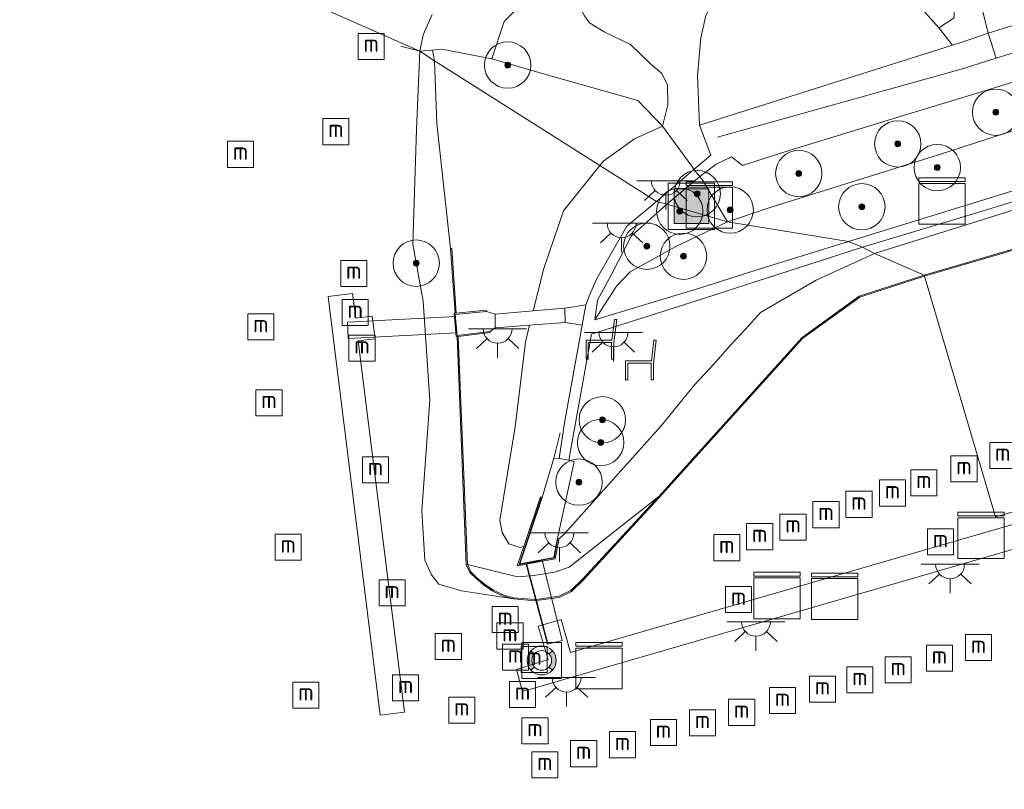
# Model space of a CAD drawing. Extents: x 130905 to 137824, y 412333 to 417928.
# Tile 58 of 256: x 132159 to 132244, y 413346 to 413412. Entities that reach past the tile are written whole.
import ezdxf
from ezdxf.enums import TextEntityAlignment as Align

# ---------------------------------------------------------------- set-up
doc = ezdxf.new("R2010")
doc.units = 0
for name, color, linetype, lineweight in [('B-ME-BC-BETONVORM-GV', 50, 'Continuous', 18), ('B-ME-GR-BOOM-S', 90, 'Continuous', 25), ('B-ME-GR-GRAS-GV', 60, 'Continuous', 13), ('B-ME-GW-OPHOGING_KRUIN-G', 90, 'Continuous', 18), ('B-ME-GW-TALUD_KRUIN-G', 90, 'Continuous', 18), ('B-ME-GW-TALUD_TEEN-G', 90, 'Continuous', 18), ('B-ME-IE-MEUBILAIR_WATERWEGMEUBILAIR-S', 150, 'Continuous', 25), ('B-ME-IE-MEUBILAIR_WEGMEUBILAIR-S', 7, 'Continuous', 25), ('B-ME-IE-TERREINAFSCHEIDING_DOORGANG-G', 210, 'Continuous', 18), ('B-ME-IE-TERREINAFSCHEIDING_KUNSTMATIG_HEKWERK-G', 20, 'IE-TERREINAFSCHEIDING-KUNSTMATIG', 18), ('B-ME-IE-TERREINAFSCHEIDING_KUNSTMATIG_MUUR-GV', 90, 'Continuous', 18), ('B-ME-KL-DATA-S', 90, 'Continuous', 25), ('B-ME-KL-ET_LS_OV_LICHTPUNT-S', 190, 'Continuous', 25), ('B-ME-KW-KUNSTWERK_BRUG-GV', 170, 'Continuous', 18), ('B-ME-KW-KUNSTWERK_STEIGER-GV', 170, 'Continuous', 18), ('B-ME-OB-BESCHOEIING-GV', 7, 'Continuous', 18), ('B-ME-OB-OEVERVOORZIENING-G', 7, 'Continuous', 18), ('B-ME-OG-WATER_HAVEN-GV', 170, 'Continuous', 18), ('B-ME-OG-WEG_PARKEERSECTIE-GV', 7, 'Continuous', 18), ('B-ME-OG-WEG_TRAP-GV', 7, 'Continuous', 18), ('B-ME-VH-VERHARDING_ASFALT-GV', 252, 'Continuous', 18), ('B-ME-VH-VERHARDING_BETON-GV', 252, 'Continuous', 18), ('B-ME-VH-VERHARDING_HALFVERHARDING-GV', 252, 'Continuous', 18)]:
    doc.layers.add(name, color=color, linetype=linetype, lineweight=lineweight)
doc.styles.add('NLCS-ISO', font='NLCS-ISO.ttf')
doc.linetypes.add('IE-TERREINAFSCHEIDING-KUNSTMATIG', pattern='A,4,[82,NLCS.SHX,S=0.75,R=90,X=0,Y=0],4,-2', length=10)

# ---------------------------------------------------------------- blocks, each defined once
blk = doc.blocks.new('SIE-WATER_MEERPAAL-SO')
at = {"color": 0, "linetype": 'ByBlock', "lineweight": 18}
blk.add_lwpolyline([(-1.125, -1.125), (1.125, -1.125), (1.125, 1.125), (-1.125, 1.125)], close=True, dxfattribs=at)
at = {"color": 0, "linetype": 'ByBlock', "lineweight": 18, "style": 'NLCS-ISO'}
blk.add_text('m', height=1.5, dxfattribs=at).set_placement((0, 0.283), align=Align.MIDDLE_CENTER)
blk = doc.blocks.new('SOG-WATER_REDDINGSMIDDEL-SO')
at = {"linetype": 'ByBlock', "lineweight": 18}
h = blk.add_hatch(color=0, dxfattribs=at)
h.dxf.hatch_style = 1
h.paths.add_polyline_path([(1.25, 0, 0.187058), (0.923, 0.843), (0.628, 0.573, -0.187058), (0.85, 0, -0.187058), (0.628, -0.573), (0.923, -0.843, 0.187058)])
h.paths.add_polyline_path([(-0.628, 0.573), (-0.923, 0.843, 0.187058), (-1.25, 0, 0.187058), (-0.923, -0.843), (-0.628, -0.573, -0.187058), (-0.85, 0, -0.187058)])
at = {"color": 0, "linetype": 'ByBlock', "lineweight": 18}
blk.add_lwpolyline([(1.699, 1.55), (-1.699, 1.55), (-1.699, -1.55), (1.699, -1.55)], close=True, dxfattribs=at)
for points in [[(-0.628, 0.573), (-0.923, 0.843)], [(0.923, 0.843), (0.628, 0.573)], [(-0.628, -0.573), (-0.923, -0.843)], [(0.923, -0.843), (0.628, -0.573)]]:
    blk.add_lwpolyline(points, dxfattribs=at)
for radius in [1.25, 0.85]:
    blk.add_circle((0, 0), radius, dxfattribs=at)
blk = doc.blocks.new('SKL-DATA_KAST-SO')
at = {"color": 0, "linetype": 'ByBlock', "lineweight": 18}
for points in [[(-2, 2), (2, 2), (2, 1.68), (-2, 1.68)], [(-2, 1.52), (2, 1.52), (2, -2), (-2, -2)]]:
    blk.add_lwpolyline(points, close=True, dxfattribs=at)
blk = doc.blocks.new('SKL-ET_OV_LICHTPUNT-SO')
at = {"color": 0, "linetype": 'ByBlock', "lineweight": 18}
for points in [[(-1.25, 0), (-2.5, 0)], [(1.25, 0), (2.5, 0)], [(-0.915, -0.851), (-1.831, -1.703)], [(0, -1.25), (0, -2.5)], [(0.915, -0.851), (1.831, -1.703)]]:
    blk.add_lwpolyline(points, dxfattribs=at)
blk.add_lwpolyline([(0, 0), (1.25, 0, -1), (-1.25, 0)], format="xyb", close=True, dxfattribs=at)
blk = doc.blocks.new('SIE-WEG_ZITBANK-SO')
at = {"color": 0, "linetype": 'ByBlock', "lineweight": 18}
blk.add_lwpolyline([(-0.912, -1.631), (-0.912, -0.2), (1.088, -0.2), (1.088, -1.631), (1.288, -1.631), (1.288, -0.212), (1.536, 1.777), (1.335, 1.777), (1.113, 0), (-1.112, 0), (-1.112, -1.631)], close=True, dxfattribs=at)
blk = doc.blocks.new('SGR-BOOM_01-SO')
at = {"linetype": 'ByBlock', "lineweight": 18}
h = blk.add_hatch(color=0, dxfattribs=at)
h.dxf.hatch_style = 1
edge = h.paths.add_edge_path()
edge.add_arc((0, 0), 0.25, 0, 360)
at = {"color": 0, "linetype": 'ByBlock', "lineweight": 18}
for radius in [2, 0.25]:
    blk.add_circle((0, 0), radius, dxfattribs=at)
blk = doc.blocks.new('SIE-WEG_AFVALBAK-SO')
at = {"linetype": 'ByBlock', "lineweight": 18}
h = blk.add_hatch(color=0, dxfattribs=at)
h.dxf.hatch_style = 1
h.paths.add_polyline_path([(-1.5, -1.5), (1.5, -1.5), (1.5, 1.5), (-1.5, 1.5)])
at = {"color": 0, "linetype": 'ByBlock', "lineweight": 18}
for points in [[(-2, -2), (2, -2), (2, 2), (-2, 2)], [(-1.5, -1.5), (1.5, -1.5), (1.5, 1.5), (-1.5, 1.5)]]:
    blk.add_lwpolyline(points, close=True, dxfattribs=at)

msp = doc.modelspace()

# ---------------------------------------------------------------- linework, layer by layer
at = {"layer": 'B-ME-BC-BETONVORM-GV'}
msp.add_polyline3d([(132383.215, 413440.118, 2.37), (132365.529, 413434.529, 2.383), (132351.32, 413430.164, 2.483), (132334.035, 413424.68, 2.483), (132311.606, 413417.632, 2.445), (132295.809, 413412.515, 2.383), (132283.574, 413408.916, 2.52), (132265.374, 413403.224, 2.495), (132241.136, 413395.714, 2.433), (132231.271, 413392.759, 2.47), (132230.066, 413393.253, 2.465), (132248.358, 413398.9, 2.363), (132273.194, 413406.619, 2.445), (132290.701, 413412.276, 2.289), (132292.317, 413412.782, 2.289), (132300.702, 413415.399, 2.272), (132323.507, 413422.434, 2.337), (132340.94, 413427.79, 2.26), (132360.846, 413434.109, 2.232), (132367.311, 413436.104, 2.346), (132387.642, 413442.468, 2.384)], dxfattribs=at)
for points in [[(132217.236, 413398.844, 5.682), (132214.396, 413396.457, 5.269), (132213.514, 413396.708, 5.204), (132216.737, 413399.474, 5.829)], [(132208.41, 413388.199, 3.792), (132208.18, 413386.485, 3.617), (132217.289, 413389.257, 2.847), (132222.831, 413390.996, 2.625), (132230.066, 413393.253, 2.465), (132231.271, 413392.759, 2.47), (132216.661, 413388.048, 2.671), (132207.897, 413385.261, 3.529), (132205.946, 413374.396, 2.929), (132205.095, 413374.528, 2.929), (132205.582, 413377.603, 3.079), (132207.082, 413386.03, 3.616), (132207.404, 413387.788, 3.704), (132207.742, 413388.68, 3.841), (132208.328, 413389.999, 4.041), (132210.952, 413394.566, 4.704), (132213.514, 413396.708, 5.204), (132214.396, 413396.457, 5.269), (132211.317, 413393.715, 4.642), (132209.643, 413390.472, 4.142)]]:
    msp.add_polyline3d(points, close=True, dxfattribs=at)
at = {"layer": 'B-ME-GR-GRAS-GV'}
for points in [[(132243.983, 413395.881, 2.41), (132232.316, 413392.213, 2.398), (132231.271, 413392.759, 2.47), (132241.136, 413395.714, 2.433), (132265.374, 413403.224, 2.495), (132283.574, 413408.916, 2.52), (132295.809, 413412.515, 2.383), (132311.606, 413417.632, 2.445), (132334.035, 413424.68, 2.483), (132351.32, 413430.164, 2.483), (132365.529, 413434.529, 2.383), (132383.215, 413440.118, 2.37), (132399.832, 413445.286, 2.458), (132408.401, 413448.027, 2.488), (132408.454, 413446.507, 2.4), (132399.305, 413444.003, 2.4), (132380.743, 413438.422, 2.488), (132363.894, 413433.264, 2.358), (132345.568, 413427.541, 2.458), (132329.856, 413422.661, 2.458), (132315.272, 413418.279, 2.357), (132292.178, 413411.022, 2.335), (132282.974, 413408.098, 2.535), (132266.228, 413402.785, 2.448)], [(132255.05, 413395.766, 1.234), (132236.59, 413390.359, 1.318), (132232.316, 413392.213, 2.398), (132243.983, 413395.881, 2.41), (132266.228, 413402.785, 2.448), (132282.974, 413408.098, 2.535), (132292.178, 413411.022, 2.335), (132315.272, 413418.279, 2.357), (132329.856, 413422.661, 2.458), (132345.568, 413427.541, 2.458), (132363.894, 413433.264, 2.358), (132380.743, 413438.422, 2.488), (132399.305, 413444.003, 2.4), (132408.454, 413446.507, 2.4), (132408.167, 413441.81, 1.092), (132397.921, 413438.703, 1.128), (132379.163, 413433.295, 1.112), (132374.404, 413431.689, 1.062), (132360.042, 413427.493, 1.153), (132339.772, 413421.208, 1.173), (132321.294, 413415.738, 1.185), (132303.632, 413410.46, 1.181), (132286.851, 413405.455, 1.173), (132270.901, 413400.54, 1.234)], [(132248.358, 413398.9, 2.363), (132230.066, 413393.253, 2.465), (132219.631, 413394.95, 5.567), (132223.4, 413396.211, 5.636), (132237.817, 413400.729, 5.551), (132255.827, 413406.557, 5.615), (132273.112, 413411.413, 5.595), (132287.294, 413415.988, 5.542), (132288.408, 413420.293, 5.753), (132288.598, 413420.355, 5.75), (132288.916, 413419.231, 5.425), (132290.701, 413412.276, 2.289), (132273.194, 413406.619, 2.445)], [(132196.04, 413387.061, 1.15), (132196.212, 413385.051, 1.188), (132196.3, 413385.058, 1.2), (132197.091, 413365.381, 1.013), (132197.412, 413364.703, 0.988), (132197.915, 413364.212, 0.888), (132198.588, 413363.641, 0.963), (132199.385, 413363.101, 0.888), (132200.292, 413362.668, 0.813), (132201.157, 413362.428, 0.9), (132196.69, 413363.119, 0.9), (132194.722, 413363.708, 0.9), (132194.09, 413364.507, 0.9), (132193.514, 413365.782, 0.9), (132193.251, 413370.023, 0.9), (132193.966, 413379.571, 0.9), (132193.385, 413388.11, 0.9), (132192.499, 413393.013, 0.9), (132192.801, 413402.9, 0.9), (132193.093, 413409.656, 0.9), (132194.362, 413408.833, 1.251), (132194.561, 413403.421, 1.413), (132195.748, 413392.649, 1.426), (132196.126, 413387.069, 1.125)], [(132194.177, 413409.752, 1.135), (132194.362, 413408.833, 1.251), (132193.093, 413409.656, 0.9)], [(132208.957, 413400.207, 4.9), (132208.621, 413399.806, 4.9), (132194.362, 413408.833, 1.251), (132194.177, 413409.752, 1.135), (132194.987, 413409.824, 1.21), (132199.295, 413408.992, 1.76), (132203.157, 413407.88, 2.89), (132211.89, 413405.411, 5.022), (132214.018, 413403.196, 5.85), (132211.604, 413402.109, 5.4)], [(132205.473, 413395.91, 4.063), (132203.773, 413390.937, 3.488), (132202.859, 413387.266, 3.162), (132199.579, 413386.993, 2.375), (132198.829, 413387.217, 2.331), (132198.82, 413387.316, 2.331), (132196.224, 413387.075, 1.491), (132195.845, 413392.652, 1.431), (132195.748, 413392.649, 1.426), (132194.561, 413403.421, 1.413), (132194.362, 413408.833, 1.251), (132208.621, 413399.806, 4.9)], [(132216.737, 413399.474, 5.829), (132213.514, 413396.708, 5.204), (132208.621, 413399.806, 4.9), (132208.957, 413400.207, 4.9), (132211.604, 413402.109, 5.4), (132214.018, 413403.196, 5.85), (132216.55, 413399.756, 5.94)], [(132205.595, 413387.493, 3.538), (132202.859, 413387.266, 3.162), (132203.773, 413390.937, 3.488), (132205.473, 413395.91, 4.063), (132208.621, 413399.806, 4.9), (132213.514, 413396.708, 5.204), (132210.952, 413394.566, 4.704), (132208.328, 413389.999, 4.041), (132207.742, 413388.68, 3.841), (132207.404, 413387.788, 3.704)], [(132217.413, 413398.653, 5.875), (132219.631, 413394.95, 5.567), (132214.396, 413396.457, 5.269), (132217.236, 413398.844, 5.682)], [(132210.064, 413389.404, 3.855), (132208.18, 413386.485, 3.617), (132208.41, 413388.199, 3.792), (132209.643, 413390.472, 4.142), (132211.317, 413393.715, 4.642), (132214.396, 413396.457, 5.269), (132219.631, 413394.95, 5.567), (132215.18, 413392.813, 4.692), (132211.228, 413390.632, 4.13)], [(132217.289, 413389.257, 2.847), (132208.18, 413386.485, 3.617), (132210.064, 413389.404, 3.855), (132211.228, 413390.632, 4.13), (132215.18, 413392.813, 4.692), (132219.631, 413394.95, 5.567), (132230.066, 413393.253, 2.465), (132222.831, 413390.996, 2.625)], [(132204.688, 413365.961, 2.493), (132201.647, 413365.402, 2.507), (132203.596, 413371.197, 2.769), (132203.501, 413371.229, 2.769), (132202.057, 413366.936, 2.104), (132201.707, 413366.87, 2.082), (132200.768, 413367.186, 2.082), (132200.197, 413368.154, 2.057), (132200.003, 413369.217, 2.057), (132201.319, 413377.271, 2.5), (132202.192, 413384.584, 2.925), (132202.554, 413386.04, 3.054), (132205.631, 413386.27, 3.555), (132207.082, 413386.03, 3.616), (132205.582, 413377.603, 3.079), (132205.095, 413374.528, 2.929), (132204.66, 413374.563, 2.769), (132203.643, 413371.181, 2.769), (132201.721, 413365.467, 2.507), (132204.645, 413366.004, 2.494), (132204.926, 413367.511, 2.547), (132206.412, 413374.242, 2.772), (132205.946, 413374.396, 2.929), (132207.897, 413385.261, 3.529), (132216.661, 413388.048, 2.671), (132231.271, 413392.759, 2.47), (132232.316, 413392.213, 2.398), (132227.269, 413389.907, 2.435), (132222.474, 413387.129, 2.435), (132221.19, 413385.697, 2.387), (132219.889, 413384.314, 2.373), (132218.39, 413382.625, 2.395), (132216.767, 413380.878, 2.411), (132215.299, 413379.044, 2.513), (132213.892, 413377.344, 2.657), (132205.51, 413367.995, 2.244), (132204.975, 413367.502, 2.547)], [(132213.698, 413371.271, 1.281), (132205.978, 413365.17, 1.372), (132204.71, 413364.726, 1.347), (132203.092, 413364.469, 1.339), (132202.575, 413364.423, 2.242), (132201.503, 413364.328, 1.303), (132197.19, 413365.406, 1.269), (132196.403, 413384.994, 1.513), (132196.396, 413385.071, 1.512), (132199.168, 413385.391, 2.351), (132199.156, 413385.491, 2.351), (132199.591, 413385.819, 2.375), (132202.554, 413386.04, 3.054), (132202.192, 413384.584, 2.925), (132201.319, 413377.271, 2.5), (132200.003, 413369.217, 2.057), (132200.197, 413368.154, 2.057), (132200.768, 413367.186, 2.082), (132201.707, 413366.87, 2.082), (132202.057, 413366.936, 2.104), (132201.498, 413365.273, 1.541), (132204.774, 413365.875, 1.577), (132205.073, 413367.483, 2.547), (132204.975, 413367.502, 2.547), (132205.51, 413367.995, 2.244), (132213.892, 413377.344, 2.657), (132215.299, 413379.044, 2.513), (132216.767, 413380.878, 2.411), (132218.39, 413382.625, 2.395), (132219.889, 413384.314, 2.373), (132221.19, 413385.697, 2.387), (132222.474, 413387.129, 2.435), (132227.269, 413389.907, 2.435), (132232.316, 413392.213, 2.398), (132236.59, 413390.359, 1.318), (132230.987, 413388.551, 1.251), (132226.067, 413384.983, 1.227)], [(132213.698, 413371.271, 1.281), (132207.144, 413364.151, 1.269), (132206.122, 413363.144, 1.269), (132205.093, 413362.657, 1.269), (132203.116, 413362.387, 2.02), (132203.029, 413362.375, 1.269), (132201.17, 413362.529, 1.269), (132200.327, 413362.762, 1.269), (132199.435, 413363.188, 1.269), (132198.648, 413363.72, 1.269), (132197.983, 413364.286, 1.269), (132197.495, 413364.762, 1.269), (132197.19, 413365.406, 1.269), (132201.503, 413364.328, 1.303), (132202.575, 413364.423, 2.242), (132203.092, 413364.469, 1.339), (132204.71, 413364.726, 1.347), (132205.978, 413365.17, 1.372)]]:
    msp.add_polyline3d(points, close=True, dxfattribs=at)
for points in [[(132207.299, 413412.713, 5.486), (132207.726, 413412.11, 5.444), (132208.994, 413411.327, 5.74), (132211.265, 413410.243, 5.84), (132213.018, 413408.553, 5.85), (132213.932, 413407.776, 5.87), (132214.452, 413406.761, 5.894), (132214.483, 413405.035, 5.931), (132214.018, 413403.196, 5.85), (132211.89, 413405.411, 5.022), (132203.157, 413407.88, 2.89), (132199.295, 413408.992, 1.76), (132200.369, 413412.22, 1.715), (132206.406, 413418.262, 1.828)], [(132239.185, 413412.533, 5.902), (132237.85, 413411.668, 5.931), (132235.2, 413414.673, 5.927)], [(132217.769, 413412.756, 5.947), (132217.315, 413410.806, 5.947), (132217.034, 413407.528, 5.904), (132217.224, 413403.278, 5.882), (132218.186, 413400.696, 5.866), (132216.737, 413399.474, 5.829), (132216.55, 413399.756, 5.94), (132214.018, 413403.196, 5.85), (132214.483, 413405.035, 5.931), (132214.452, 413406.761, 5.894), (132213.932, 413407.776, 5.87), (132213.018, 413408.553, 5.85), (132211.265, 413410.243, 5.84), (132208.994, 413411.327, 5.74), (132207.726, 413412.11, 5.444), (132207.299, 413412.713, 5.486)], [(132255.827, 413406.557, 5.615), (132237.817, 413400.729, 5.551), (132223.4, 413396.211, 5.636), (132219.631, 413394.95, 5.567), (132217.413, 413398.653, 5.875), (132217.236, 413398.844, 5.682), (132218.637, 413399.93, 5.844), (132219.982, 413400.539, 5.844), (132220.923, 413399.802, 5.719), (132224.098, 413400.827, 5.744), (132234.14, 413403.905, 5.785), (132240.579, 413405.877, 5.79), (132254.448, 413410.125, 5.801)]]:
    msp.add_polyline3d(points, dxfattribs=at)
at = {"layer": 'B-ME-GW-OPHOGING_KRUIN-G'}
for points in [[(132409.036, 413464.831, 6.008), (132371.873, 413451.659, 5.959), (132350.222, 413444.049, 5.969), (132328.572, 413436.44, 5.979), (132304.648, 413428.613, 5.903), (132280.725, 413420.786, 5.827), (132242.802, 413409.073, 5.872), (132239.782, 413408.117, 5.857), (132218.759, 413402.249, 5.979)], [(132236.246, 413431.059, 2.872), (132240.012, 413419.72, 4.547), (132242.097, 413411.217, 5.872), (132242.802, 413409.073, 5.872)]]:
    msp.add_polyline3d(points, dxfattribs=at)
at = {"layer": 'B-ME-GW-TALUD_KRUIN-G'}
for points in [[(132408.454, 413446.507, 2.4), (132399.305, 413444.003, 2.4), (132380.743, 413438.422, 2.488), (132363.894, 413433.264, 2.358), (132345.568, 413427.541, 2.458), (132329.856, 413422.661, 2.458), (132315.272, 413418.279, 2.357), (132292.178, 413411.022, 2.335), (132282.974, 413408.098, 2.535), (132266.228, 413402.785, 2.448), (132243.983, 413395.881, 2.41), (132232.316, 413392.213, 2.398)], [(132219.631, 413394.95, 5.567), (132223.4, 413396.211, 5.636), (132237.817, 413400.729, 5.551), (132255.827, 413406.557, 5.615), (132273.112, 413411.413, 5.595), (132287.294, 413415.988, 5.542), (132288.408, 413420.293, 5.753)], [(132207.23, 413414.434, 5.443), (132206.871, 413413.559, 5.464), (132207.299, 413412.713, 5.486), (132207.726, 413412.11, 5.444), (132208.994, 413411.327, 5.74), (132211.265, 413410.243, 5.84), (132213.018, 413408.553, 5.85), (132213.932, 413407.776, 5.87), (132214.452, 413406.761, 5.894), (132214.483, 413405.035, 5.931), (132214.018, 413403.196, 5.85)], [(132214.018, 413403.196, 5.85), (132211.604, 413402.109, 5.4), (132208.957, 413400.207, 4.9), (132208.621, 413399.806, 4.9)], [(132208.621, 413399.806, 4.9), (132205.473, 413395.91, 4.063), (132203.773, 413390.937, 3.488), (132202.859, 413387.266, 3.162)], [(132219.631, 413394.95, 5.567), (132215.18, 413392.813, 4.692), (132211.228, 413390.632, 4.13), (132210.064, 413389.404, 3.855), (132208.18, 413386.485, 3.617)], [(132222.474, 413387.129, 2.435), (132227.269, 413389.907, 2.435), (132232.316, 413392.213, 2.398)], [(132222.474, 413387.129, 2.435), (132221.19, 413385.697, 2.387), (132219.889, 413384.314, 2.373), (132218.39, 413382.625, 2.395), (132216.767, 413380.878, 2.411), (132215.299, 413379.044, 2.513), (132213.892, 413377.344, 2.657)], [(132202.554, 413386.04, 3.054), (132202.192, 413384.584, 2.925), (132201.319, 413377.271, 2.5), (132200.003, 413369.217, 2.057), (132200.197, 413368.154, 2.057), (132200.768, 413367.186, 2.082), (132201.707, 413366.87, 2.082), (132202.057, 413366.936, 2.104)], [(132204.975, 413367.502, 2.547), (132205.51, 413367.995, 2.244), (132213.892, 413377.344, 2.657)]]:
    msp.add_polyline3d(points, dxfattribs=at)
at = {"layer": 'B-ME-GW-TALUD_TEEN-G'}
for points in [[(132199.295, 413408.992, 1.76), (132200.369, 413412.22, 1.715), (132206.406, 413418.262, 1.828), (132206.691, 413418.791, 1.828), (132205.183, 413420.71, 1.456)], [(132230.066, 413393.253, 2.465), (132248.358, 413398.9, 2.363), (132273.194, 413406.619, 2.445), (132290.701, 413412.276, 2.289)], [(132199.295, 413408.992, 1.76), (132194.987, 413409.824, 1.21), (132194.177, 413409.752, 1.135), (132193.093, 413409.656, 0.9)], [(132217.289, 413389.257, 2.847), (132222.831, 413390.996, 2.625), (132230.066, 413393.253, 2.465)], [(132217.289, 413389.257, 2.847), (132208.18, 413386.485, 3.617)], [(132205.978, 413365.17, 1.372), (132213.698, 413371.271, 1.281)], [(132197.19, 413365.406, 1.269), (132201.503, 413364.328, 1.303), (132202.575, 413364.423, 2.242), (132203.092, 413364.469, 1.339), (132204.71, 413364.726, 1.347), (132205.978, 413365.17, 1.372)]]:
    msp.add_polyline3d(points, dxfattribs=at)
at = {"layer": 'B-ME-IE-TERREINAFSCHEIDING_DOORGANG-G'}
for points in [[(132214.018, 413403.196, 5.85), (132216.55, 413399.756, 5.94), (132216.737, 413399.474, 5.829), (132217.236, 413398.844, 5.682), (132217.413, 413398.653, 5.875)], [(132204.645, 413366.004, 2.494), (132201.721, 413365.467, 2.507)]]:
    msp.add_polyline3d(points, dxfattribs=at)
at = {"layer": 'B-ME-IE-TERREINAFSCHEIDING_KUNSTMATIG_HEKWERK-G'}
for points in [[(132193.093, 413409.656, 0.9), (132191.451, 413410.089, 0.7)], [(132194.362, 413408.833, 1.251), (132194.177, 413409.752, 1.135)], [(132195.748, 413392.649, 1.426), (132194.561, 413403.421, 1.413), (132194.362, 413408.833, 1.251)], [(132214.018, 413403.196, 5.85), (132211.89, 413405.411, 5.022), (132203.157, 413407.88, 2.89), (132199.295, 413408.992, 1.76)], [(132217.413, 413398.653, 5.875), (132219.631, 413394.95, 5.567)], [(132205.197, 413376.761, 2.969), (132204.66, 413374.563, 2.769), (132203.643, 413371.181, 2.769), (132201.721, 413365.467, 2.507)], [(132204.645, 413366.004, 2.494), (132204.926, 413367.511, 2.547), (132206.412, 413374.242, 2.772)], [(132204.128, 413358.577, 1.605), (132203.142, 413362.289, 0.9), (132203.116, 413362.387, 2.02), (132202.575, 413364.423, 2.242), (132202.316, 413365.399, 2.348)]]:
    msp.add_polyline3d(points, dxfattribs=at)
at = {"layer": 'B-ME-IE-TERREINAFSCHEIDING_KUNSTMATIG_MUUR-GV'}
for points in [[(132195.845, 413392.652, 1.431), (132196.224, 413387.075, 1.491), (132198.82, 413387.316, 2.331), (132198.829, 413387.217, 2.331), (132196.15, 413386.97, 2.437), (132196.302, 413385.159, 2.437), (132199.156, 413385.491, 2.351), (132199.168, 413385.391, 2.351), (132196.396, 413385.071, 1.512), (132196.403, 413384.994, 1.513), (132197.19, 413365.406, 1.269), (132197.495, 413364.762, 1.269), (132197.983, 413364.286, 1.269), (132198.648, 413363.72, 1.269), (132199.435, 413363.188, 1.269), (132200.327, 413362.762, 1.269), (132201.17, 413362.529, 1.269), (132201.157, 413362.428, 0.9), (132200.292, 413362.668, 0.813), (132199.385, 413363.101, 0.888), (132198.588, 413363.641, 0.963), (132197.915, 413364.212, 0.888), (132197.412, 413364.703, 0.988), (132197.091, 413365.381, 1.013), (132196.3, 413385.058, 1.2), (132196.212, 413385.051, 1.188), (132196.04, 413387.061, 1.15), (132196.126, 413387.069, 1.125), (132195.748, 413392.649, 1.426)], [(132203.596, 413371.197, 2.769), (132201.647, 413365.402, 2.507), (132204.688, 413365.961, 2.493), (132204.975, 413367.502, 2.547), (132205.073, 413367.483, 2.547), (132204.774, 413365.875, 1.577), (132201.498, 413365.273, 1.541), (132202.057, 413366.936, 2.104), (132203.501, 413371.229, 2.769)]]:
    msp.add_polyline3d(points, close=True, dxfattribs=at)
at = {"layer": 'B-ME-KW-KUNSTWERK_BRUG-GV'}
for points in [[(132196.23, 413385.385, 2.45), (132186.913, 413384.888, 1.675), (132186.843, 413386.296, 1.6), (132196.155, 413386.792, 2.45)], [(132205.353, 413358.847, 1.641), (132204.093, 413358.516, 1.604), (132202.255, 413365.435, 2.354), (132203.645, 413365.783, 2.516)]]:
    msp.add_polyline3d(points, close=True, dxfattribs=at)
at = {"layer": 'B-ME-KW-KUNSTWERK_STEIGER-GV'}
for points in [[(132187.296, 413388.781, 1.562), (132187.564, 413386.626, 1.462), (132188.991, 413386.804, 1.487), (132189.234, 413384.855, 1.487), (132187.782, 413384.674, 1.462), (132191.763, 413352.662, 1.462), (132189.662, 413352.401, 1.588), (132185.171, 413388.517, 1.588)], [(132226.543, 413361.582, 1.478), (132201.939, 413354.455, 1.478), (132201.427, 413356.345, 1.478), (132204.157, 413357.19, 1.478), (132203.305, 413360.071, 1.478), (132205.294, 413360.663, 1.478), (132206.094, 413357.818, 1.478), (132237.568, 413366.918, 1.476), (132269.041, 413376.018, 1.472), (132289.134, 413381.936, 1.472), (132289.666, 413379.955, 1.472), (132271.68, 413374.753, 1.478), (132251.147, 413368.709, 1.478)]]:
    msp.add_polyline3d(points, close=True, dxfattribs=at)
at = {"layer": 'B-ME-OB-BESCHOEIING-GV'}
for points in [[(132255.078, 413395.67, 0.9), (132236.618, 413390.263, 0.9), (132236.59, 413390.359, 1.318), (132255.05, 413395.766, 1.234), (132270.901, 413400.54, 1.234), (132286.851, 413405.455, 1.173), (132303.632, 413410.46, 1.181), (132321.294, 413415.738, 1.185), (132339.772, 413421.208, 1.173), (132360.042, 413427.493, 1.153), (132374.404, 413431.689, 1.062), (132379.163, 413433.295, 1.112), (132397.921, 413438.703, 1.128), (132408.167, 413441.81, 1.092), (132408.163, 413441.704, 0.9), (132397.949, 413438.607, 0.9), (132379.191, 413433.199, 0.9), (132374.434, 413431.593, 0.9), (132360.072, 413427.397, 0.9), (132339.801, 413421.112, 0.9), (132321.323, 413415.642, 0.9), (132303.661, 413410.364, 0.9), (132286.88, 413405.359, 0.9), (132270.93, 413400.444, 0.9)], [(132205.122, 413362.56, 0.9), (132203.142, 413362.289, 0.9), (132203.032, 413362.274, 0.9), (132201.157, 413362.428, 0.9), (132201.17, 413362.529, 1.269), (132203.029, 413362.375, 1.269), (132203.116, 413362.387, 2.02), (132205.093, 413362.657, 1.269), (132206.122, 413363.144, 1.269), (132207.144, 413364.151, 1.269), (132213.698, 413371.271, 1.281), (132226.067, 413384.983, 1.227), (132230.987, 413388.551, 1.251), (132236.59, 413390.359, 1.318), (132236.618, 413390.263, 0.9), (132232.445, 413388.917, 0.9), (132231.033, 413388.461, 0.9), (132226.134, 413384.908, 0.9), (132216.132, 413373.82, 0.9), (132213.772, 413371.204, 0.9), (132207.201, 413364.064, 0.9), (132206.18, 413363.061, 0.9)]]:
    msp.add_polyline3d(points, close=True, dxfattribs=at)
at = {"layer": 'B-ME-OB-OEVERVOORZIENING-G'}
for points in [[(132236.618, 413390.263, 0.9), (132255.078, 413395.67, 0.9), (132270.93, 413400.444, 0.9), (132286.88, 413405.359, 0.9), (132303.661, 413410.364, 0.9), (132321.323, 413415.642, 0.9), (132339.801, 413421.112, 0.9), (132360.072, 413427.397, 0.9), (132374.434, 413431.593, 0.9), (132379.191, 413433.199, 0.9), (132397.949, 413438.607, 0.9), (132408.163, 413441.704, 0.9)], [(132194.155, 413412.829, 0.9), (132193.378, 413411.081, 0.9), (132193.093, 413409.656, 0.9)], [(132193.093, 413409.656, 0.9), (132192.801, 413402.9, 0.9), (132192.499, 413393.013, 0.9), (132193.385, 413388.11, 0.9), (132193.966, 413379.571, 0.9), (132193.251, 413370.023, 0.9), (132193.514, 413365.782, 0.9), (132194.09, 413364.507, 0.9), (132194.722, 413363.708, 0.9), (132196.69, 413363.119, 0.9), (132201.157, 413362.428, 0.9), (132203.032, 413362.274, 0.9), (132203.142, 413362.289, 0.9), (132205.122, 413362.56, 0.9), (132206.18, 413363.061, 0.9), (132207.201, 413364.064, 0.9), (132213.772, 413371.204, 0.9), (132216.132, 413373.82, 0.9), (132226.134, 413384.908, 0.9), (132231.033, 413388.461, 0.9), (132232.445, 413388.917, 0.9), (132236.618, 413390.263, 0.9)]]:
    msp.add_polyline3d(points, dxfattribs=at)
at = {"layer": 'B-ME-OG-WATER_HAVEN-GV'}
for points in [[(132128.036, 413438.384, 0.7), (132193.093, 413409.656, 0.9), (132192.801, 413402.9, 0.9), (132192.499, 413393.013, 0.9), (132193.385, 413388.11, 0.9), (132193.966, 413379.571, 0.9), (132193.251, 413370.023, 0.9), (132193.514, 413365.782, 0.9), (132194.09, 413364.507, 0.9), (132194.722, 413363.708, 0.9), (132196.69, 413363.119, 0.9), (132201.157, 413362.428, 0.9), (132203.032, 413362.274, 0.9), (132203.142, 413362.289, 0.9), (132205.122, 413362.56, 0.9), (132206.18, 413363.061, 0.9), (132207.201, 413364.064, 0.9), (132213.772, 413371.204, 0.9), (132216.132, 413373.82, 0.9), (132226.134, 413384.908, 0.9), (132231.033, 413388.461, 0.9), (132232.445, 413388.917, 0.9), (132236.618, 413390.263, 0.9), (132242.743, 413369.503, 0.7), (132292.523, 413383.59, 0.7)], [(132194.155, 413412.829, 0.9), (132193.378, 413411.081, 0.9), (132193.093, 413409.656, 0.9), (132128.036, 413438.384, 0.7)], [(132385.652, 413370.257, 0.9), (132371.498, 413365.422, 0.9), (132351.907, 413358.73, 0.9), (132327.178, 413350.171, 0.9), (132258.693, 413327.115, 0.7), (132254.823, 413338.521, 0.7), (132299.985, 413360.511, 0.7), (132292.523, 413383.59, 0.7), (132242.743, 413369.503, 0.7), (132236.618, 413390.263, 0.9), (132255.078, 413395.67, 0.9), (132270.93, 413400.444, 0.9), (132286.88, 413405.359, 0.9), (132303.661, 413410.364, 0.9), (132321.323, 413415.642, 0.9), (132339.801, 413421.112, 0.9), (132360.072, 413427.397, 0.9), (132374.434, 413431.593, 0.9), (132379.191, 413433.199, 0.9)]]:
    msp.add_polyline3d(points, dxfattribs=at)
at = {"layer": 'B-ME-OG-WEG_PARKEERSECTIE-GV'}
msp.add_polyline3d([(132239.047, 413410.179, 5.919), (132217.224, 413403.278, 5.882), (132217.034, 413407.528, 5.904), (132217.315, 413410.806, 5.947), (132217.769, 413412.756, 5.947), (132218.564, 413414.291, 5.947), (132219.5, 413415.329, 5.935), (132220.683, 413416.392, 5.935), (132222.742, 413417.145, 5.927), (132225.746, 413417.901, 5.906), (132228.47, 413418.14, 5.91), (132229.97, 413417.976, 5.919), (132231.743, 413417.411, 5.923), (132233.065, 413416.428, 5.927), (132235.2, 413414.673, 5.927), (132237.85, 413411.668, 5.931)], close=True, dxfattribs=at)
at = {"layer": 'B-ME-OG-WEG_TRAP-GV'}
msp.add_polyline3d([(132202.554, 413386.04, 3.054), (132199.591, 413385.819, 2.375), (132199.579, 413386.993, 2.375), (132202.859, 413387.266, 3.162), (132205.595, 413387.493, 3.538), (132205.631, 413386.27, 3.555)], close=True, dxfattribs=at)
at = {"layer": 'B-ME-VH-VERHARDING_ASFALT-GV'}
msp.add_polyline3d([(132254.448, 413410.125, 5.801), (132240.579, 413405.877, 5.79), (132234.14, 413403.905, 5.785), (132224.098, 413400.827, 5.744), (132220.923, 413399.802, 5.719), (132219.982, 413400.539, 5.844), (132218.637, 413399.93, 5.844), (132217.236, 413398.844, 5.682), (132216.737, 413399.474, 5.829), (132218.186, 413400.696, 5.866), (132217.224, 413403.278, 5.882), (132239.047, 413410.179, 5.919), (132240.171, 413410.545, 5.913), (132242.097, 413411.217, 5.872), (132244.701, 413412.02, 5.892)], dxfattribs=at)
at = {"layer": 'B-ME-VH-VERHARDING_BETON-GV'}
for points in [[(132199.156, 413385.491, 2.351), (132196.302, 413385.159, 2.437), (132196.15, 413386.97, 2.437), (132198.829, 413387.217, 2.331), (132199.579, 413386.993, 2.375), (132199.591, 413385.819, 2.375)], [(132207.404, 413387.788, 3.704), (132207.082, 413386.03, 3.616), (132205.631, 413386.27, 3.555), (132205.595, 413387.493, 3.538)], [(132204.645, 413366.004, 2.494), (132201.721, 413365.467, 2.507), (132203.643, 413371.181, 2.769), (132204.66, 413374.563, 2.769), (132205.095, 413374.528, 2.929), (132205.946, 413374.396, 2.929), (132206.412, 413374.242, 2.772), (132204.926, 413367.511, 2.547)]]:
    msp.add_polyline3d(points, close=True, dxfattribs=at)
at = {"layer": 'B-ME-VH-VERHARDING_HALFVERHARDING-GV'}
for points in [[(132244.701, 413412.02, 5.892), (132242.097, 413411.217, 5.872), (132240.171, 413410.545, 5.913), (132239.047, 413410.179, 5.919), (132237.85, 413411.668, 5.931), (132239.185, 413412.533, 5.902), (132239.196, 413415.093, 5.353), (132238.318, 413419.324, 4.578), (132235.991, 413426.079, 3.428), (132234.74, 413430.778, 2.892), (132230.901, 413442.667, 2.624), (132230.607, 413443.559, 2.625), (132224.842, 413461.029, 2.636), (132217.788, 413482.548, 2.567), (132211, 413503.276, 2.624)], [(132206.406, 413418.262, 1.828), (132200.369, 413412.22, 1.715), (132199.295, 413408.992, 1.76), (132194.987, 413409.824, 1.21), (132194.177, 413409.752, 1.135), (132193.093, 413409.656, 0.9), (132193.378, 413411.081, 0.9), (132194.155, 413412.829, 0.9)]]:
    msp.add_polyline3d(points, dxfattribs=at)

# ---------------------------------------------------------------- block references
at = {"layer": 'B-ME-GR-BOOM-S'}
for p in [(132200.667, 413408.469, 2.33), (132242.757, 413404.4, 5.575), (132234.309, 413401.665, 5.65), (132225.773, 413399.115, 5.762), (132237.722, 413399.622, 5.181), (132217.019, 413397.374, 5.542), (132215.509, 413395.862, 5.255), (132219.862, 413395.971, 5.743), (132231.214, 413396.247, 4.317), (132212.666, 413392.84, 4.673), (132192.78, 413391.381, 0.832), (132215.831, 413391.983, 4.775), (132208.832, 413377.875, 3.191), (132208.688, 413375.92, 3.166), (132206.817, 413372.499, 3.054)]:
    msp.add_blockref('SGR-BOOM_01-SO', p, dxfattribs=at)
at = {"layer": 'B-ME-IE-MEUBILAIR_WATERWEGMEUBILAIR-S'}
for name, p in [('SIE-WATER_MEERPAAL-SO', (132188.897, 413410.073, 3.823)), ('SIE-WATER_MEERPAAL-SO', (132185.849, 413402.722, 3.775)), ('SIE-WATER_MEERPAAL-SO', (132177.622, 413400.768, 5.375)), ('SIE-WATER_MEERPAAL-SO', (132187.388, 413390.496, 2.962)), ('SIE-WATER_MEERPAAL-SO', (132187.521, 413387.124, 5)), ('SIE-WATER_MEERPAAL-SO', (132179.378, 413385.885, 5.375)), ('SIE-WATER_MEERPAAL-SO', (132188.105, 413384.049, 4.925)), ('SIE-WATER_MEERPAAL-SO', (132180.081, 413379.347, 5.138)), ('SIE-WATER_MEERPAAL-SO', (132243.364, 413374.796, 3.328)), ('SIE-WATER_MEERPAAL-SO', (132189.263, 413373.567, 1.428)), ('SIE-WATER_MEERPAAL-SO', (132240.027, 413373.638, 3.328)), ('SIE-WATER_MEERPAAL-SO', (132236.563, 413372.448, 3.328)), ('SIE-WATER_MEERPAAL-SO', (132233.858, 413371.561, 3.354)), ('SIE-WATER_MEERPAAL-SO', (132230.968, 413370.586, 3.328)), ('SIE-WATER_MEERPAAL-SO', (132228.126, 413369.69, 3.328)), ('SIE-WATER_MEERPAAL-SO', (132225.279, 413368.624, 3.416)), ('SIE-WATER_MEERPAAL-SO', (132222.404, 413367.797, 3.441)), ('SIE-WATER_MEERPAAL-SO', (132181.731, 413366.881, 5.31)), ('SIE-WATER_MEERPAAL-SO', (132219.561, 413366.844, 3.578)), ('SIE-WATER_MEERPAAL-SO', (132237.992, 413367.351, 4.841)), ('SIE-WATER_MEERPAAL-SO', (132190.695, 413362.944, 4.95)), ('SIE-WATER_MEERPAAL-SO', (132220.581, 413362.371, 5.016)), ('SIE-WATER_MEERPAAL-SO', (132200.444, 413360.647, 2.673)), ('SIE-WATER_MEERPAAL-SO', (132200.865, 413359.227, 3.028)), ('SIE-WATER_MEERPAAL-SO', (132195.551, 413358.316, 3.566)), ('SIE-WATER_MEERPAAL-SO', (132241.27, 413358.231, 3.566)), ('SIE-WATER_MEERPAAL-SO', (132201.338, 413357.396, 2.991)), ('SOG-WATER_REDDINGSMIDDEL-SO', (132203.6, 413357.119, 1.323)), ('SIE-WATER_MEERPAAL-SO', (132237.903, 413357.312, 3.566)), ('SIE-WATER_MEERPAAL-SO', (132202.95, 413357.202, 4.854)), ('SIE-WATER_MEERPAAL-SO', (132234.353, 413356.306, 3.566)), ('SIE-WATER_MEERPAAL-SO', (132191.864, 413354.768, 5.225)), ('SIE-WATER_MEERPAAL-SO', (132231.044, 413355.443, 3.566)), ('SIE-WATER_MEERPAAL-SO', (132183.267, 413354.131, 5.412)), ('SIE-WATER_MEERPAAL-SO', (132201.953, 413354.195, 3.578)), ('SIE-WATER_MEERPAAL-SO', (132227.817, 413354.647, 3.554)), ('SIE-WATER_MEERPAAL-SO', (132224.369, 413353.661, 3.554)), ('SIE-WATER_MEERPAAL-SO', (132196.71, 413352.838, 3.666)), ('SIE-WATER_MEERPAAL-SO', (132220.852, 413352.643, 3.541)), ('SIE-WATER_MEERPAAL-SO', (132217.475, 413351.747, 3.541)), ('SIE-WATER_MEERPAAL-SO', (132203.024, 413351.042, 3.566)), ('SIE-WATER_MEERPAAL-SO', (132214.099, 413350.908, 3.554)), ('SIE-WATER_MEERPAAL-SO', (132210.57, 413349.856, 3.541)), ('SIE-WATER_MEERPAAL-SO', (132207.218, 413349.085, 3.541)), ('SIE-WATER_MEERPAAL-SO', (132203.873, 413348.12, 3.541))]:
    msp.add_blockref(name, p, dxfattribs=at)
at = {"layer": 'B-ME-IE-MEUBILAIR_WEGMEUBILAIR-S'}
for name, p in [('SIE-WEG_AFVALBAK-SO', (132216.517, 413396.291, 5.367)), ('SIE-WEG_ZITBANK-SO', (132208.535, 413384.747, 3.591)), ('SIE-WEG_ZITBANK-SO', (132211.946, 413382.955, 3.341))]:
    msp.add_blockref(name, p, dxfattribs=at)
at = {"layer": 'B-ME-KL-DATA-S'}
for p in [(132218.068, 413396.406, 5.68), (132238.132, 413396.745, 3.112), (132241.492, 413367.905, 1.576), (132223.887, 413362.724, 1.576), (132228.88, 413362.66, 1.576), (132208.537, 413356.668, 1.601)]:
    msp.add_blockref('SKL-DATA_KAST-SO', p, dxfattribs=at)
at = {"layer": 'B-ME-KL-ET_LS_OV_LICHTPUNT-S'}
for p in [(132214.303, 413398.497, 5.469), (132210.491, 413394.826, 4.704), (132199.801, 413385.731, 2.541), (132209.787, 413385.411, 3.215), (132205.128, 413368.113, 1.875), (132238.824, 413365.418, 1.566), (132222.079, 413360.464, 1.441), (132205.75, 413355.648, 1.416)]:
    msp.add_blockref('SKL-ET_OV_LICHTPUNT-SO', p, dxfattribs=at)

doc.saveas('drawing.dxf')
